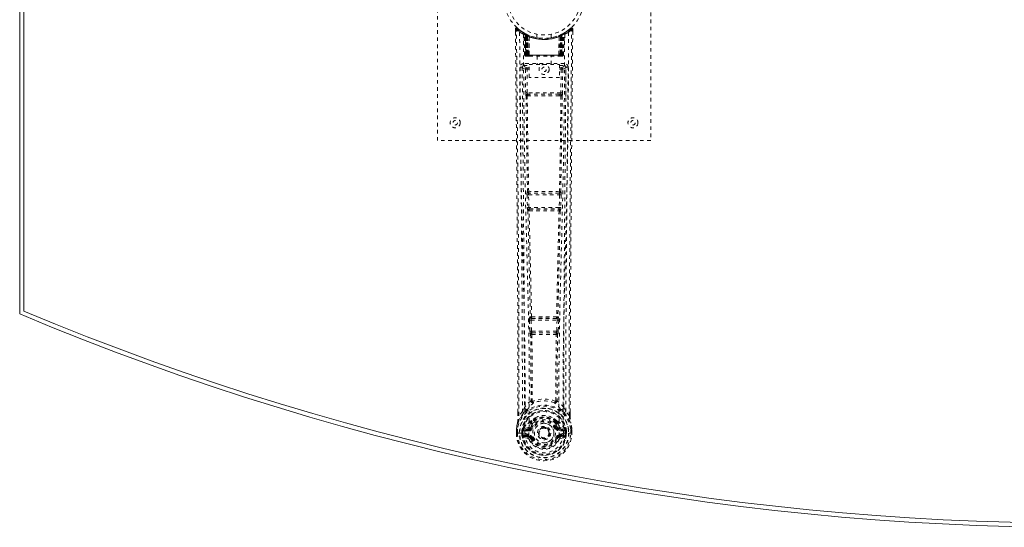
# Model space of a CAD drawing. Header units: inches. Extents: x 3.1 to 62.6, y 16 to 45.7.
# Tile 1 of 4: x 3.1 to 30.8, y 16 to 30.2. Entities that reach past the tile are written whole.
import ezdxf

# ---------------------------------------------------------------- set-up
doc = ezdxf.new("R2010")
doc.units = ezdxf.units.IN
doc.header["$MEASUREMENT"] = 0
doc.linetypes.add('SLD-Dashed', pattern=[0.075, 0.05, -0.025])
doc.linetypes.add('SLD-Solid', pattern=[0])

msp = doc.modelspace()

# ---------------------------------------------------------------- linework, layer by layer
at = {"color": 7, "linetype": 'SLD-Solid', "lineweight": 15}
for p, q in [((3.092, 21.971), (3.092, 39.721)), ((3.21, 22.05), (3.21, 39.643)), ((3.21, 39.643), (3.21, 22.05))]:
    msp.add_line(p, q, dxfattribs=at)
at = {"color": 7, "linetype": 'SLD-Dashed', "lineweight": 0}
for p, q in [((14.842, 26.846), (14.842, 34.846)), ((20.842, 34.846), (20.842, 26.846)), ((17.035, 29.988), (17.036, 29.904)), ((18.488, 29.922), (18.427, 29.885)), ((18.598, 30.01), (18.497, 29.929)), ((18.648, 29.988), (18.618, 29.988)), ((18.648, 29.903), (18.648, 29.988)), ((17.273, 29.873), (17.26, 29.881)), ((17.288, 29.848), (17.274, 29.856)), ((17.295, 29.25), (17.274, 29.856)), ((17.309, 29.25), (17.288, 29.848)), ((17.358, 29.828), (17.291, 29.862)), ((17.307, 29.84), (17.329, 29.247)), ((17.375, 29.802), (17.307, 29.837)), ((17.327, 29.25), (17.307, 29.837)), ((17.334, 29.807), (17.347, 29.833)), ((17.334, 29.807), (17.334, 29.25)), ((17.339, 29.805), (17.334, 29.807)), ((17.339, 29.805), (17.352, 29.831)), ((17.339, 29.25), (17.339, 29.805)), ((17.347, 29.833), (17.352, 29.831)), ((17.347, 29.801), (17.36, 29.827)), ((17.348, 29.25), (17.347, 29.801)), ((17.352, 29.799), (17.364, 29.825)), ((17.352, 29.799), (17.352, 29.25)), ((17.359, 29.827), (17.358, 29.828)), ((17.364, 29.825), (17.36, 29.827)), ((17.366, 29.792), (17.378, 29.819)), ((17.366, 29.792), (17.366, 29.25)), ((17.37, 29.791), (17.381, 29.817)), ((17.37, 29.25), (17.37, 29.791)), ((17.375, 29.802), (17.376, 29.801)), ((17.394, 29.25), (17.375, 29.802)), ((17.376, 29.801), (17.395, 29.25)), ((17.378, 29.819), (17.381, 29.817)), ((17.421, 29.772), (17.419, 29.773)), ((17.424, 29.249), (17.419, 29.773)), ((17.421, 29.772), (17.425, 29.25)), ((17.425, 29.799), (17.422, 29.8)), ((17.642, 29.835), (17.642, 29.739)), ((18.042, 29.739), (18.042, 29.835)), ((18.258, 29.25), (18.262, 29.772)), ((18.262, 29.8), (18.259, 29.799)), ((18.264, 29.773), (18.26, 29.249)), ((18.264, 29.773), (18.262, 29.772)), ((18.288, 29.25), (18.307, 29.801)), ((18.309, 29.802), (18.29, 29.25)), ((18.302, 29.817), (18.314, 29.791)), ((18.305, 29.819), (18.332, 29.831)), ((18.305, 29.819), (18.317, 29.792)), ((18.307, 29.801), (18.309, 29.802)), ((18.377, 29.837), (18.309, 29.802)), ((18.314, 29.791), (18.314, 29.25)), ((18.317, 29.25), (18.317, 29.792)), ((18.324, 29.827), (18.319, 29.825)), ((18.319, 29.825), (18.332, 29.799)), ((18.326, 29.828), (18.324, 29.827)), ((18.324, 29.827), (18.336, 29.801)), ((18.392, 29.862), (18.326, 29.828)), ((18.332, 29.831), (18.337, 29.833)), ((18.332, 29.831), (18.344, 29.805)), ((18.332, 29.25), (18.332, 29.799)), ((18.336, 29.801), (18.336, 29.25)), ((18.337, 29.833), (18.345, 29.838)), ((18.337, 29.833), (18.349, 29.807)), ((18.349, 29.807), (18.344, 29.805)), ((18.344, 29.805), (18.344, 29.25)), ((18.349, 29.25), (18.349, 29.807)), ((18.354, 29.247), (18.376, 29.84)), ((18.356, 29.25), (18.377, 29.837)), ((18.369, 29.831), (18.364, 29.832)), ((18.375, 29.25), (18.395, 29.848)), ((18.388, 29.25), (18.409, 29.856)), ((18.409, 29.856), (18.395, 29.848)), ((18.424, 29.881), (18.41, 29.873)), ((17.295, 29.25), (17.309, 29.25)), ((17.322, 29.222), (17.326, 29.221)), ((17.327, 29.25), (17.394, 29.25)), ((17.335, 29.221), (17.34, 29.221)), ((18.344, 29.25), (17.339, 29.25)), ((17.339, 29.221), (17.348, 29.221)), ((17.348, 29.221), (17.352, 29.221)), ((17.352, 29.25), (18.332, 29.25)), ((17.357, 29.221), (17.423, 29.221)), ((17.366, 29.25), (17.37, 29.25)), ((18.314, 29.25), (17.37, 29.25)), ((17.395, 29.25), (17.394, 29.25)), ((17.424, 29.249), (17.425, 29.25)), ((17.425, 29.25), (18.258, 29.25)), ((17.426, 29.221), (18.258, 29.221)), ((17.647, 29.221), (17.647, 28.989)), ((18.037, 28.989), (18.037, 29.221)), ((18.258, 29.25), (18.26, 29.249)), ((18.26, 29.221), (18.326, 29.221)), ((18.29, 29.25), (18.288, 29.25)), ((18.29, 29.25), (18.356, 29.25)), ((18.314, 29.25), (18.317, 29.25)), ((18.331, 29.221), (18.335, 29.221)), ((18.335, 29.221), (18.345, 29.221)), ((18.344, 29.221), (18.349, 29.221)), ((18.349, 29.221), (18.349, 29.223)), ((18.356, 29.221), (18.356, 29.221)), ((18.357, 29.221), (18.361, 29.222)), ((18.375, 29.25), (18.388, 29.25)), ((17.228, 28.924), (17.225, 28.907)), ((17.226, 28.914), (17.225, 28.904)), ((17.225, 28.904), (17.225, 28.903)), ((17.225, 28.903), (17.233, 28.089)), ((17.27, 29.012), (17.27, 28.952)), ((18.413, 29.012), (17.27, 29.012)), ((17.27, 28.952), (17.418, 28.952)), ((17.317, 28.849), (17.362, 28.85)), ((17.317, 28.849), (17.324, 28.189)), ((17.362, 28.895), (17.362, 28.85)), ((17.418, 28.895), (17.362, 28.895)), ((17.418, 28.85), (17.362, 28.85)), ((17.369, 28.19), (17.362, 28.85)), ((17.418, 28.623), (17.418, 28.989)), ((17.418, 28.989), (18.279, 28.989)), ((18.279, 28.989), (18.279, 28.623)), ((18.279, 28.952), (18.413, 28.952)), ((18.279, 28.895), (18.321, 28.895)), ((18.279, 28.85), (18.321, 28.85)), ((18.321, 28.85), (18.314, 28.19)), ((18.321, 28.895), (18.321, 28.85)), ((18.366, 28.849), (18.359, 28.189)), ((18.413, 28.952), (18.413, 29.012)), ((18.451, 28.089), (18.458, 28.903)), ((18.458, 28.907), (18.455, 28.924)), ((18.458, 28.904), (18.458, 28.914)), ((18.458, 28.903), (18.458, 28.904)), ((18.279, 28.623), (17.418, 28.623)), ((17.367, 28.1), (17.416, 28.099)), ((18.314, 28.19), (17.369, 28.19)), ((17.426, 28.146), (17.378, 28.146)), ((18.258, 28.146), (17.426, 28.146)), ((18.305, 28.146), (18.258, 28.146)), ((18.268, 28.099), (18.316, 28.1)), ((20.842, 26.846), (14.842, 26.846)), ((17.362, 25.318), (17.372, 24.966)), ((17.375, 25.411), (17.369, 25.408)), ((17.406, 25.32), (18.277, 25.32)), ((17.417, 24.967), (17.406, 25.32)), ((17.414, 25.365), (17.419, 25.367)), ((18.27, 25.365), (17.414, 25.365)), ((18.264, 25.367), (18.27, 25.365)), ((18.277, 25.32), (18.266, 24.967)), ((18.314, 25.408), (18.309, 25.411)), ((18.322, 25.318), (18.311, 24.966)), ((18.266, 24.967), (17.417, 24.967)), ((17.386, 24.876), (17.386, 24.875)), ((17.431, 24.922), (17.43, 24.922)), ((17.43, 24.922), (18.253, 24.922)), ((18.253, 24.922), (18.252, 24.922)), ((18.297, 24.875), (18.297, 24.876)), ((17.454, 21.89), (17.441, 21.886)), ((18.229, 21.89), (18.242, 21.886)), ((17.431, 21.796), (17.443, 21.487)), ((17.475, 21.798), (18.208, 21.798)), ((17.488, 21.489), (17.475, 21.798)), ((17.486, 21.843), (17.498, 21.847)), ((18.198, 21.843), (17.486, 21.843)), ((18.185, 21.847), (18.198, 21.843)), ((18.208, 21.798), (18.196, 21.489)), ((18.252, 21.796), (18.24, 21.487)), ((17.443, 21.487), (17.446, 21.454)), ((17.462, 21.397), (17.463, 21.397)), ((18.196, 21.489), (17.488, 21.489)), ((17.507, 21.444), (17.506, 21.444)), ((17.506, 21.444), (18.177, 21.444)), ((18.177, 21.444), (18.176, 21.444)), ((18.221, 21.397), (18.222, 21.397)), ((18.24, 21.487), (18.238, 21.454)), ((17.105, 19.115), (17.105, 19.203)), ((17.106, 19.204), (17.106, 19.115)), ((17.231, 19.231), (17.135, 19.116)), ((17.231, 19.231), (17.29, 19.343)), ((18.393, 19.343), (18.452, 19.231)), ((18.549, 19.116), (18.452, 19.231)), ((18.577, 19.115), (18.577, 19.217)), ((18.578, 19.115), (18.578, 19.216)), ((17.47, 18.928), (17.47, 18.906)), ((17.477, 18.956), (17.489, 18.973)), ((17.494, 18.923), (17.493, 18.901)), ((18.19, 18.901), (18.19, 18.923)), ((18.194, 18.973), (18.206, 18.956)), ((18.213, 18.928), (18.213, 18.906)), ((17.063, 18.736), (17.062, 18.732)), ((17.062, 18.615), (17.062, 18.732)), ((17.062, 18.615), (17.066, 18.615)), ((17.064, 18.732), (17.063, 18.614)), ((17.066, 18.615), (17.119, 18.615)), ((17.092, 18.732), (17.092, 18.616)), ((17.119, 18.615), (17.142, 18.616)), ((17.142, 18.616), (17.148, 18.616)), ((17.148, 18.616), (17.298, 18.616)), ((17.243, 18.687), (17.213, 18.689)), ((17.213, 18.689), (17.213, 18.689)), ((17.213, 18.616), (17.213, 18.689)), ((17.213, 18.616), (17.213, 18.616)), ((17.243, 18.688), (17.249, 18.707)), ((17.243, 18.687), (17.243, 18.617)), ((17.248, 18.617), (17.243, 18.617)), ((17.249, 18.707), (17.248, 18.694)), ((17.248, 18.694), (17.248, 18.617)), ((17.258, 18.735), (17.255, 18.732)), ((17.258, 18.736), (17.268, 18.746)), ((17.384, 18.767), (17.268, 18.746)), ((17.268, 18.746), (17.268, 18.746)), ((17.268, 18.746), (17.268, 18.746)), ((17.283, 18.713), (17.413, 18.738)), ((17.283, 18.713), (17.283, 18.683)), ((17.413, 18.713), (17.283, 18.713)), ((17.413, 18.683), (17.283, 18.683)), ((17.296, 18.561), (17.296, 18.531)), ((17.296, 18.561), (17.413, 18.561)), ((17.298, 18.616), (17.298, 18.616)), ((17.413, 18.738), (17.413, 18.713)), ((17.413, 18.683), (17.413, 18.713)), ((17.413, 18.561), (17.413, 18.531)), ((17.461, 18.768), (17.468, 18.779)), ((17.468, 18.779), (17.495, 18.768)), ((17.685, 18.622), (17.686, 18.638)), ((17.685, 18.614), (17.685, 18.622)), ((18.188, 18.768), (18.215, 18.779)), ((18.215, 18.779), (18.222, 18.768)), ((18.27, 18.738), (18.4, 18.713)), ((18.27, 18.738), (18.27, 18.713)), ((18.4, 18.713), (18.27, 18.713)), ((18.27, 18.683), (18.27, 18.713)), ((18.4, 18.683), (18.27, 18.683)), ((18.27, 18.561), (18.27, 18.531)), ((18.27, 18.561), (18.387, 18.561)), ((18.415, 18.746), (18.3, 18.767)), ((18.385, 18.616), (18.535, 18.616)), ((18.387, 18.531), (18.387, 18.561)), ((18.4, 18.683), (18.4, 18.713)), ((18.415, 18.746), (18.425, 18.736)), ((18.428, 18.732), (18.425, 18.736)), ((18.435, 18.707), (18.435, 18.694)), ((18.44, 18.688), (18.435, 18.707)), ((18.435, 18.694), (18.435, 18.617)), ((18.435, 18.617), (18.441, 18.617)), ((18.47, 18.689), (18.44, 18.687)), ((18.441, 18.617), (18.44, 18.687)), ((18.47, 18.689), (18.47, 18.617)), ((18.47, 18.689), (18.47, 18.689)), ((18.535, 18.616), (18.541, 18.616)), ((18.541, 18.616), (18.564, 18.615)), ((18.564, 18.615), (18.617, 18.615)), ((18.592, 18.616), (18.591, 18.732)), ((18.617, 18.615), (18.621, 18.615)), ((18.62, 18.614), (18.62, 18.732)), ((18.621, 18.732), (18.621, 18.736)), ((18.621, 18.615), (18.621, 18.732)), ((17.266, 18.495), (17.385, 18.472)), ((17.413, 18.511), (17.296, 18.531)), ((17.296, 18.531), (17.413, 18.531)), ((17.413, 18.511), (17.413, 18.531)), ((17.473, 18.467), (17.469, 18.476)), ((17.495, 18.477), (17.473, 18.467)), ((18.211, 18.467), (18.188, 18.477)), ((18.215, 18.476), (18.211, 18.467)), ((18.265, 18.444), (18.211, 18.467)), ((18.387, 18.531), (18.27, 18.511)), ((18.27, 18.511), (18.27, 18.531)), ((18.27, 18.531), (18.387, 18.531)), ((18.298, 18.472), (18.417, 18.495))]:
    msp.add_line(p, q, dxfattribs=at)
at = {"color": 7, "linetype": 'SLD-Dashed', "lineweight": 0, "flags": 128}
for points in [[(17.083, 30.008), (17.076, 30.012), (17.068, 30.014), (17.06, 30.015), (17.052, 30.013), (17.045, 30.01), (17.04, 30.005), (17.036, 29.998), (17.035, 29.99)], [(17.105, 19.203), (17.102, 21.832), (17.085, 24.55), (17.061, 27.269), (17.035, 29.988)], [(17.035, 29.988), (17.035, 29.987), (17.037, 29.988), (17.044, 29.988), (17.053, 29.988), (17.059, 29.988), (17.065, 29.988)], [(17.065, 29.988), (17.073, 29.997), (17.079, 30.004), (17.083, 30.009), (17.085, 30.01)], [(17.135, 19.116), (17.136, 19.854), (17.135, 20.635), (17.133, 21.457), (17.13, 22.323), (17.125, 23.12), (17.12, 23.949), (17.118, 24.14), (17.117, 24.332), (17.115, 24.526), (17.114, 24.66), (17.113, 24.789), (17.112, 24.925), (17.111, 25.066), (17.107, 25.52), (17.102, 26.024), (17.097, 26.58), (17.094, 26.931), (17.09, 27.303), (17.086, 27.706), (17.083, 28.082), (17.078, 28.572), (17.074, 29.008), (17.07, 29.389), (17.067, 29.716), (17.065, 29.988)], [(18.549, 19.116), (18.547, 19.93), (18.548, 20.778), (18.55, 21.662), (18.554, 22.465), (18.557, 22.982), (18.561, 23.524), (18.565, 24.091), (18.569, 24.654), (18.573, 25.142), (18.579, 25.789), (18.585, 26.477), (18.592, 27.206), (18.599, 27.883), (18.618, 29.988)], [(18.578, 19.216), (18.581, 21.833), (18.598, 24.549), (18.623, 27.27), (18.648, 29.988)], [(18.645, 29.988), (18.644, 29.995), (18.64, 30.003), (18.635, 30.01), (18.629, 30.014), (18.622, 30.017), (18.614, 30.018), (18.607, 30.016), (18.6, 30.012)], [(17.154, 29.894), (17.159, 28.304), (17.178, 26.714), (17.208, 25.128), (17.246, 23.545), (17.276, 22.305), (17.299, 21.07), (17.309, 19.839), (17.298, 18.616)], [(17.263, 29.839), (17.269, 28.252), (17.289, 26.668), (17.322, 25.085), (17.363, 23.506), (17.394, 22.269), (17.419, 21.036), (17.428, 19.808), (17.416, 18.586)], [(17.268, 29.873), (17.274, 29.862), (17.279, 29.849)], [(17.275, 29.862), (17.275, 29.856), (17.275, 29.855)], [(17.305, 29.845), (17.306, 29.839), (17.306, 29.837)], [(17.308, 29.853), (17.314, 29.85), (17.347, 29.833)], [(18.421, 29.839), (18.414, 28.252), (18.394, 26.668), (18.361, 25.085), (18.32, 23.506), (18.289, 22.269), (18.265, 21.036), (18.255, 19.808), (18.267, 18.586)], [(18.53, 29.894), (18.524, 28.304), (18.506, 26.714), (18.475, 25.128), (18.437, 23.545), (18.408, 22.305), (18.384, 21.07), (18.374, 19.839), (18.385, 18.616)], [(17.334, 29.25), (17.319, 29.25), (17.306, 29.25), (17.298, 29.25), (17.295, 29.25)], [(17.309, 29.25), (17.312, 29.25), (17.321, 29.25), (17.333, 29.25), (17.348, 29.25)], [(17.327, 29.251), (17.328, 29.243), (17.329, 29.242)], [(17.366, 29.25), (17.358, 29.25), (17.351, 29.25), (17.344, 29.25), (17.337, 29.25), (17.333, 29.25), (17.329, 29.25), (17.327, 29.25), (17.327, 29.25)], [(17.327, 29.221), (17.327, 29.221), (17.328, 29.222), (17.331, 29.222), (17.335, 29.223)], [(17.341, 29.221), (17.341, 29.221), (17.342, 29.222), (17.344, 29.222), (17.348, 29.223)], [(17.356, 29.222), (17.357, 29.221), (17.358, 29.221)], [(17.395, 29.25), (17.398, 29.24), (17.405, 29.231)], [(17.424, 29.249), (17.409, 29.235), (17.405, 29.231)], [(18.26, 29.249), (18.274, 29.235), (18.278, 29.231)], [(18.278, 29.231), (18.285, 29.24), (18.288, 29.25)], [(18.356, 29.25), (18.356, 29.25), (18.354, 29.25), (18.351, 29.25), (18.346, 29.25), (18.34, 29.25), (18.333, 29.25), (18.325, 29.25), (18.317, 29.25)], [(18.335, 29.223), (18.339, 29.222), (18.341, 29.222), (18.343, 29.221), (18.343, 29.221)], [(18.336, 29.25), (18.35, 29.25), (18.363, 29.25), (18.371, 29.25), (18.375, 29.25)], [(18.388, 29.25), (18.385, 29.25), (18.377, 29.25), (18.364, 29.25), (18.349, 29.25)], [(17.165, 28.906), (17.169, 28.53), (17.173, 28.101), (17.177, 27.632), (17.181, 27.207), (17.183, 26.984), (17.186, 26.762), (17.188, 26.539), (17.19, 26.286), (17.193, 26.031), (17.195, 25.784), (17.2, 25.281), (17.204, 24.813), (17.208, 24.381), (17.211, 23.958), (17.215, 23.468), (17.221, 22.627), (17.226, 21.779), (17.229, 20.902), (17.231, 20.048), (17.231, 19.231)], [(17.225, 28.907), (17.248, 28.878), (17.317, 28.849)], [(17.225, 28.907), (17.256, 25.718), (17.281, 22.53), (17.29, 19.343)], [(17.362, 28.895), (17.293, 28.923), (17.27, 28.952)], [(18.413, 28.952), (18.39, 28.923), (18.321, 28.895)], [(18.366, 28.849), (18.361, 28.849), (18.351, 28.85), (18.337, 28.85), (18.321, 28.85)], [(18.366, 28.849), (18.435, 28.878), (18.456, 28.904)], [(18.393, 19.343), (18.402, 22.53), (18.428, 25.718), (18.458, 28.907)], [(18.452, 19.231), (18.452, 19.972), (18.454, 20.743), (18.456, 21.547), (18.46, 22.312), (18.465, 23.088), (18.471, 23.864), (18.478, 24.62), (18.484, 25.345), (18.491, 26.021), (18.498, 26.777), (18.505, 27.487), (18.511, 28.184), (18.518, 28.906)], [(17.369, 28.19), (17.354, 28.19), (17.339, 28.189), (17.329, 28.189), (17.324, 28.189)], [(17.334, 28.101), (17.35, 26.755), (17.375, 25.411)], [(17.409, 25.408), (17.384, 26.753), (17.367, 28.1)], [(18.268, 28.099), (18.056, 28.099), (17.842, 28.099), (17.627, 28.099), (17.416, 28.099)], [(18.258, 28.146), (18.053, 28.146), (17.847, 28.146), (17.636, 28.146), (17.426, 28.146)], [(18.316, 28.1), (18.3, 26.753), (18.275, 25.408)], [(18.305, 28.146), (18.322, 28.142), (18.333, 28.134)], [(18.349, 28.101), (18.333, 26.755), (18.309, 25.411)], [(18.359, 28.189), (18.354, 28.189), (18.344, 28.189), (18.33, 28.19), (18.314, 28.19)], [(17.406, 25.32), (17.398, 25.319), (17.39, 25.319), (17.383, 25.319), (17.376, 25.319), (17.371, 25.319), (17.366, 25.318), (17.363, 25.318), (17.362, 25.318)], [(18.322, 25.318), (18.32, 25.318), (18.317, 25.318), (18.312, 25.319), (18.307, 25.319), (18.3, 25.319), (18.293, 25.319), (18.285, 25.319), (18.277, 25.32)], [(17.417, 24.967), (17.409, 24.967), (17.401, 24.966), (17.394, 24.966), (17.387, 24.966), (17.382, 24.966), (17.377, 24.966), (17.374, 24.966), (17.372, 24.966)], [(17.372, 24.966), (17.374, 24.932), (17.375, 24.93)], [(18.311, 24.966), (18.309, 24.966), (18.306, 24.966), (18.302, 24.966), (18.296, 24.966), (18.289, 24.966), (18.282, 24.966), (18.274, 24.967), (18.266, 24.967)], [(18.311, 24.966), (18.309, 24.932), (18.309, 24.93)], [(17.386, 24.875), (17.421, 23.38), (17.454, 21.89)], [(17.49, 21.885), (17.456, 23.377), (17.421, 24.873)], [(18.263, 24.873), (18.227, 23.377), (18.194, 21.885)], [(18.297, 24.875), (18.262, 23.38), (18.229, 21.89)], [(18.292, 24.895), (18.294, 24.893), (18.297, 24.875)], [(17.475, 21.798), (17.468, 21.797), (17.46, 21.797), (17.453, 21.797), (17.446, 21.797), (17.441, 21.796), (17.436, 21.796), (17.433, 21.796), (17.431, 21.796)], [(17.475, 21.798), (17.475, 21.806), (17.475, 21.814), (17.477, 21.829), (17.481, 21.839), (17.486, 21.843)], [(18.198, 21.843), (18.203, 21.839), (18.206, 21.829), (18.208, 21.814), (18.208, 21.806), (18.208, 21.798)], [(18.252, 21.796), (18.25, 21.796), (18.247, 21.796), (18.243, 21.796), (18.237, 21.797), (18.231, 21.797), (18.223, 21.797), (18.216, 21.797), (18.208, 21.798)], [(17.488, 21.489), (17.48, 21.489), (17.472, 21.488), (17.465, 21.488), (17.458, 21.488), (17.453, 21.488), (17.448, 21.487), (17.445, 21.487), (17.443, 21.487)], [(17.463, 21.397), (17.473, 20.465), (17.474, 19.536)], [(17.498, 21.392), (17.509, 20.459), (17.51, 19.53)], [(18.174, 19.53), (18.174, 20.459), (18.185, 21.392)], [(18.196, 21.489), (18.195, 21.48), (18.193, 21.472), (18.189, 21.457), (18.183, 21.448), (18.18, 21.445), (18.178, 21.444), (18.177, 21.444)], [(18.24, 21.487), (18.235, 21.487), (18.225, 21.488), (18.211, 21.488), (18.196, 21.489)], [(18.221, 21.397), (18.21, 20.465), (18.209, 19.536)], [(17.472, 19.528), (17.374, 19.442), (17.29, 19.343)], [(17.472, 19.528), (17.474, 19.517), (17.478, 19.509), (17.485, 19.502), (17.492, 19.499), (17.5, 19.499), (17.508, 19.503), (17.515, 19.51), (17.52, 19.519)], [(17.51, 19.53), (17.51, 19.528), (17.511, 19.526), (17.513, 19.523), (17.52, 19.519)], [(18.163, 19.519), (18.17, 19.523), (18.173, 19.526), (18.173, 19.528), (18.174, 19.53)], [(18.163, 19.519), (18.168, 19.51), (18.175, 19.503), (18.183, 19.499), (18.191, 19.499), (18.199, 19.502), (18.205, 19.509), (18.209, 19.517), (18.211, 19.528)], [(18.393, 19.343), (18.309, 19.442), (18.211, 19.528)], [(17.273, 19.191), (17.172, 19.068), (17.093, 18.913)], [(17.135, 19.116), (17.129, 19.116), (17.123, 19.116), (17.117, 19.116), (17.112, 19.115), (17.108, 19.115), (17.106, 19.115), (17.105, 19.115), (17.105, 19.115)], [(17.383, 19.294), (17.378, 19.288), (17.368, 19.279)], [(18.315, 19.279), (18.306, 19.288), (18.3, 19.294)], [(18.41, 19.191), (18.511, 19.068), (18.59, 18.913)], [(18.578, 19.115), (18.579, 19.115), (18.578, 19.115), (18.575, 19.115), (18.572, 19.115), (18.566, 19.116), (18.561, 19.116), (18.555, 19.116), (18.549, 19.116)], [(17.062, 18.732), (17.075, 18.827), (17.091, 18.902)], [(17.093, 18.913), (17.076, 18.835), (17.063, 18.736)], [(17.093, 18.913), (17.091, 18.908), (17.091, 18.902)], [(17.47, 18.906), (17.439, 18.855), (17.411, 18.79)], [(17.614, 19.059), (17.564, 19.033), (17.489, 18.973)], [(18.194, 18.973), (18.119, 19.033), (18.069, 19.059)], [(18.215, 18.779), (18.189, 18.84), (18.161, 18.887)], [(18.213, 18.906), (18.244, 18.855), (18.272, 18.79)], [(18.592, 18.902), (18.592, 18.908), (18.59, 18.913)], [(18.621, 18.736), (18.609, 18.824), (18.59, 18.913)], [(18.621, 18.732), (18.608, 18.827), (18.592, 18.902)], [(17.062, 18.732), (17.062, 18.732), (17.063, 18.732), (17.066, 18.732), (17.069, 18.732), (17.074, 18.732), (17.08, 18.732), (17.086, 18.732), (17.092, 18.732)], [(17.092, 18.616), (17.085, 18.616), (17.079, 18.616), (17.074, 18.616), (17.069, 18.616), (17.065, 18.616), (17.063, 18.615), (17.062, 18.615), (17.062, 18.615)], [(17.063, 18.736), (17.064, 18.736), (17.065, 18.736), (17.068, 18.735), (17.072, 18.735), (17.076, 18.734), (17.081, 18.734), (17.087, 18.733), (17.092, 18.732)], [(17.243, 18.617), (17.239, 18.617), (17.233, 18.617), (17.224, 18.616), (17.213, 18.616)], [(17.243, 18.687), (17.243, 18.688), (17.243, 18.688)], [(17.283, 18.683), (17.265, 18.686), (17.248, 18.694)], [(17.253, 18.544), (17.273, 18.557), (17.296, 18.561)], [(17.411, 18.79), (17.397, 18.773), (17.384, 18.767)], [(18.267, 18.586), (18.262, 18.508), (18.239, 18.432), (18.2, 18.362), (18.146, 18.302), (18.081, 18.252), (18.006, 18.215), (17.925, 18.193), (17.842, 18.186), (17.758, 18.193), (17.677, 18.215), (17.603, 18.252), (17.537, 18.302), (17.483, 18.362), (17.444, 18.432), (17.421, 18.508), (17.416, 18.586)], [(17.523, 18.756), (17.517, 18.758), (17.512, 18.761), (17.508, 18.763), (17.503, 18.764), (17.5, 18.766), (17.497, 18.767), (17.496, 18.768), (17.495, 18.768)], [(18.161, 18.756), (18.166, 18.758), (18.171, 18.761), (18.176, 18.763), (18.18, 18.764), (18.183, 18.766), (18.186, 18.767), (18.188, 18.768), (18.188, 18.768)], [(18.272, 18.79), (18.286, 18.773), (18.3, 18.767)], [(18.387, 18.561), (18.41, 18.557), (18.43, 18.544)], [(18.435, 18.694), (18.418, 18.686), (18.4, 18.683)], [(18.44, 18.688), (18.44, 18.688), (18.44, 18.687)], [(18.621, 18.736), (18.62, 18.736), (18.618, 18.736), (18.615, 18.735), (18.611, 18.735), (18.607, 18.734), (18.602, 18.734), (18.597, 18.733), (18.591, 18.732)], [(18.591, 18.732), (18.598, 18.732), (18.604, 18.732), (18.609, 18.732), (18.614, 18.732), (18.618, 18.732), (18.62, 18.732), (18.621, 18.732), (18.621, 18.732)], [(18.621, 18.615), (18.622, 18.615), (18.62, 18.615), (18.618, 18.615), (18.614, 18.616), (18.61, 18.616), (18.604, 18.616), (18.598, 18.616), (18.592, 18.616)], [(17.523, 18.488), (17.517, 18.486), (17.512, 18.484), (17.508, 18.482), (17.503, 18.48), (17.5, 18.479), (17.497, 18.478), (17.496, 18.477), (17.495, 18.477)], [(18.161, 18.488), (18.166, 18.486), (18.171, 18.484), (18.176, 18.482), (18.18, 18.48), (18.183, 18.479), (18.186, 18.478), (18.188, 18.477), (18.188, 18.477)]]:
    msp.add_lwpolyline(points, dxfattribs=at)
at = {"color": 7, "linetype": 'SLD-Dashed', "lineweight": 0}
for centre, radius in [((17.842, 30.846), 1.125), ((17.842, 30.846), 1.03), ((17.842, 28.846), 0.141), ((17.842, 28.846), 0.0625), ((15.342, 27.346), 0.141), ((20.342, 27.346), 0.141), ((15.342, 27.346), 0.0625), ((20.342, 27.346), 0.0625), ((17.842, 18.622), 0.7), ((17.842, 18.622), 0.69), ((17.842, 18.622), 0.623), ((17.842, 18.622), 0.32), ((17.842, 18.622), 0.275), ((17.842, 18.622), 0.188), ((17.842, 18.622), 0.157), ((17.842, 18.622), 0.142), ((17.842, 18.622), 0.14), ((17.842, 18.622), 0.138)]:
    msp.add_circle(centre, radius, dxfattribs=at)
for centre, radius, start, end in [((17.065, 29.988), 0.03, 47.8473, 180.5316), ((17.836, 30.881), 1.2, 228.1035, 235.3374), ((17.842, 30.847), 1.158, 227.8714, 312.1369), ((17.837, 30.84), 1.12, 227.8958, 235.3629), ((17.184, 29.894), 0.03, 55.9274, 179.7367), ((17.842, 30.846), 1.127, 235.3421, 240.4734), ((17.842, 30.846), 1.128, 299.5267, 304.6571), ((17.846, 30.841), 1.12, 304.6382, 312.1016), ((18.5, 29.894), 0.03, 0.2586, 124.0785), ((17.844, 30.886), 1.206, 304.6784, 311.8738), ((18.618, 29.988), 0.03, 359.4697, 132.1525), ((18.563, 29.958), 0.0634, 28.5237, 55.881), ((17.828, 31.081), 1.365, 240.4175, 245.5478), ((17.244, 29.855), 0.03, 1.9841, 58.9191), ((17.829, 30.826), 1.103, 238.9158, 239.8146), ((17.225, 29.819), 0.0707, 31.4551, 58.8967), ((17.304, 29.826), 0.0429, 114.1685, 162.992), ((17.842, 30.878), 1.19, 240.88, 299.12), ((17.258, 29.847), 0.0299, 1.9039, 59.702), ((17.76, 30.704), 0.964, 239.6276, 242.5164), ((17.852, 30.868), 1.154, 239.9246, 243.9569), ((17.833, 30.482), 0.839, 228.2652, 233.5201), ((17.842, 30.846), 1.127, 240.4733, 299.5267), ((17.817, 30.459), 0.808, 229.0835, 234.4617), ((17.277, 29.836), 0.0299, 1.8012, 60.7507), ((17.844, 30.85), 1.132, 240.7904, 245.6998), ((17.276, 29.836), 0.03, 16.8719, 61.2412), ((17.829, 30.468), 0.819, 230.3882, 235.5954), ((17.842, 30.845), 1.155, 244.2141, 295.7859), ((17.842, 30.845), 1.155, 244.9105, 295.0895), ((17.345, 29.801), 0.0297, 1.479, 64.473), ((17.346, 29.8), 0.0297, 1.4802, 64.5491), ((17.842, 30.845), 1.155, 245.8865, 294.1135), ((17.798, 30.399), 0.732, 234.7541, 238.7678), ((17.392, 29.789), 0.0311, 328.3252, 19.641), ((17.391, 29.79), 0.0345, 328.959, 15.1647), ((17.842, 30.81), 1.12, 247.9257, 292.0743), ((18.292, 29.79), 0.0345, 164.8348, 211.0465), ((18.291, 29.789), 0.031, 160.2216, 211.6885), ((17.884, 30.4), 0.733, 301.2391, 305.243), ((17.951, 30.61), 0.867, 293.5568, 295.4846), ((18.361, 29.725), 0.109, 91.2465, 120.4818), ((18.337, 29.8), 0.0297, 115.4502, 178.5241), ((18.338, 29.801), 0.0297, 115.532, 178.5195), ((17.858, 30.463), 0.813, 304.386, 309.6315), ((17.867, 30.457), 0.806, 305.532, 310.9228), ((18.392, 29.706), 0.137, 89.4087, 113.5136), ((17.85, 30.483), 0.84, 306.4826, 311.7321), ((18.407, 29.836), 0.0299, 119.2517, 178.1964), ((17.986, 30.597), 0.84, 298.7962, 300.3468), ((18.425, 29.847), 0.0299, 120.3012, 178.0969), ((18.38, 29.826), 0.0429, 17.012, 65.8247), ((18.439, 29.855), 0.03, 121.0751, 178.0177), ((17.856, 31.08), 1.364, 294.4491, 299.585), ((17.325, 29.251), 0.03, 181.9934, 269.9957), ((17.326, 29.252), 0.0305, 182.3657, 249.368), ((17.339, 29.251), 0.03, 181.9831, 246.5627), ((17.339, 29.253), 0.0315, 237.9473, 270.6842), ((17.357, 29.251), 0.03, 181.9319, 269.936), ((18.158, 29.247), 0.824, 179.77, 181.6313), ((17.75, 29.243), 0.411, 179.0126, 183.049), ((17.77, 29.243), 0.422, 179.0399, 182.9707), ((17.774, 29.243), 0.422, 179.0399, 182.9707), ((17.808, 29.243), 0.442, 179.0811, 182.8366), ((17.811, 29.243), 0.442, 179.0811, 182.8366), ((17.424, 29.251), 0.0299, 181.8, 269.8113), ((17.426, 29.248), 0.0265, 218.3651, 269.3855), ((18.257, 29.248), 0.0266, 270.7935, 321.4549), ((18.26, 29.251), 0.0299, 270.1865, 358.2045), ((17.87, 29.243), 0.444, 357.1752, 0.9163), ((18.322, 29.256), 0.0353, 261.8111, 350.6781), ((17.875, 29.243), 0.442, 357.1634, 0.9143), ((18.326, 29.251), 0.03, 270.0627, 358.0694), ((17.909, 29.243), 0.422, 357.0374, 0.966), ((17.487, 29.247), 0.849, 358.4156, 0.2233), ((17.936, 29.243), 0.408, 356.9291, 0.9954), ((18.344, 29.253), 0.0315, 269.3084, 302.3691), ((18.327, 29.105), 0.12, 75.9096, 79.5548), ((18.345, 29.251), 0.03, 293.5006, 358.017), ((18.358, 29.251), 0.03, 270.0043, 358.0044), ((18.357, 29.252), 0.0305, 290.7111, 357.6465), ((17.27, 28.907), 0.105, 89.9148, 180.6385), ((17.207, 26.035), 2.872, 89.6425, 90.8396), ((17.27, 28.907), 0.045, 90.0228, 157.988), ((17.362, 28.85), 0.0451, 90.4267, 180.3571), ((18.321, 28.85), 0.0451, 359.6167, 89.5736), ((18.413, 28.907), 0.105, 359.3638, 90.083), ((18.413, 28.907), 0.045, 22.01, 89.9792), ((18.476, 26.041), 2.866, 89.1597, 90.3593), ((17.613, 28.176), 0.289, 177.3518, 195.0232), ((17.38, 28.1), 0.0456, 91.9253, 179.0004), ((17.36, 28.358), 0.258, 264.2226, 271.5569), ((17.442, 28.106), 0.075, 148.0064, 184.8084), ((17.446, 28.183), 0.0773, 174.5361, 208.3835), ((17.48, 28.11), 0.0652, 146.4361, 189.4366), ((18.203, 28.11), 0.0652, 350.5398, 33.5516), ((18.237, 28.183), 0.0773, 331.6254, 5.4598), ((18.241, 28.106), 0.0756, 355.3472, 31.8397), ((18.323, 28.358), 0.258, 268.4483, 275.7721), ((18.311, 28.103), 0.0384, 357.082, 55.3613), ((18.07, 28.176), 0.289, 344.9819, 2.6477), ((17.582, 25.346), 0.222, 163.6406, 187.1192), ((17.414, 25.41), 0.0451, 181.9404, 269.4441), ((17.42, 25.412), 0.0451, 181.9704, 269.4224), ((17.401, 25.544), 0.136, 258.8641, 273.2825), ((17.465, 25.333), 0.0601, 148.5987, 193.0984), ((17.465, 25.401), 0.057, 172.6061, 216.4887), ((17.842, -10.723), 36.134, 89.3135, 90.6865), ((17.842, -7.662), 33.032, 89.2676, 90.7324), ((18.263, 25.412), 0.0451, 270.5769, 358.0303), ((18.218, 25.401), 0.0567, 323.3797, 7.5224), ((18.269, 25.41), 0.0451, 270.555, 358.0604), ((18.218, 25.333), 0.0601, 346.9001, 31.4029), ((18.282, 25.544), 0.136, 266.738, 281.113), ((18.102, 25.346), 0.221, 352.8778, 16.3624), ((17.492, 24.926), 0.118, 177.9906, 205.3598), ((17.479, 24.961), 0.0626, 174.4821, 218.4546), ((18.204, 24.961), 0.0626, 321.5445, 5.5159), ((18.191, 24.926), 0.118, 334.6424, 2.0182), ((17.431, 24.877), 0.0451, 90.6368, 181.628), ((17.431, 24.877), 0.0451, 90.6332, 181.6258), ((17.413, 24.996), 0.123, 257.6583, 273.6604), ((17.489, 24.884), 0.0697, 146.9336, 189.0878), ((17.842, 58.444), 33.574, 269.2814, 270.7187), ((17.842, 58.27), 33.351, 269.2944, 270.7056), ((18.252, 24.879), 0.0433, 22.7773, 90.2197), ((18.194, 24.884), 0.0697, 350.9168, 33.0645), ((18.252, 24.877), 0.0451, 358.3742, 89.3668), ((18.27, 24.997), 0.125, 266.4437, 282.2376), ((17.594, 21.823), 0.165, 157.63, 189.4097), ((17.486, 21.888), 0.0451, 182.4876, 269.1375), ((17.499, 21.892), 0.0451, 182.602, 269.1046), ((17.483, 21.977), 0.092, 251.4703, 273.9859), ((17.551, 21.879), 0.0612, 173.9366, 211.537), ((17.842, -15.141), 37.028, 89.4553, 90.5445), ((18.184, 21.892), 0.0451, 270.8942, 357.4007), ((18.133, 21.879), 0.0608, 328.3055, 6.2209), ((18.2, 21.977), 0.0919, 266.025, 288.543), ((18.197, 21.888), 0.0451, 270.8647, 357.5102), ((18.089, 21.823), 0.165, 350.5938, 22.3666), ((17.842, -11.033), 32.881, 89.4018, 90.5982), ((17.539, 21.45), 0.0933, 177.5346, 214.1352), ((17.508, 21.399), 0.0451, 91.047, 182.149), ((17.507, 21.399), 0.0451, 91.0406, 182.1438), ((17.492, 21.48), 0.088, 250.2477, 273.9523), ((17.546, 21.487), 0.0588, 177.8424, 226.6296), ((17.585, 21.404), 0.0873, 153.1904, 188.1905), ((17.842, 54.12), 32.73, 269.399, 270.6008), ((17.842, 54.812), 33.37, 269.4251, 270.5749), ((18.176, 21.399), 0.0451, 357.8503, 88.9537), ((18.099, 21.404), 0.0872, 351.8081, 26.8109), ((18.177, 21.399), 0.0451, 357.8584, 88.9572), ((18.191, 21.481), 0.0889, 266.1805, 289.6194), ((18.144, 21.45), 0.0933, 325.8702, 2.4631), ((17.842, 18.622), 0.787, 8.3239, 171.6761), ((18.11, 18.785), 0.888, 129.1314, 144.9705), ((17.46, 19.535), 0.0143, 327.5537, 3.3538), ((17.532, 19.532), 0.0608, 183.6696, 286.5411), ((17.506, 19.609), 0.0795, 246.0602, 272.5041), ((17.842, 18.609), 0.965, 70.5264, 109.4747), ((17.596, 19.537), 0.0786, 193.3278, 233.7365), ((17.842, 18.681), 0.844, 69.773, 110.227), ((18.151, 19.532), 0.0608, 253.4584, 356.3309), ((18.087, 19.537), 0.0786, 306.2593, 346.6765), ((17.573, 18.785), 0.887, 35.0293, 50.8697), ((18.177, 19.609), 0.0794, 267.486, 293.9498), ((18.224, 19.535), 0.0143, 176.6433, 212.4492), ((15.904, 19.086), 1.202, 351.1863, 1.343), ((17.842, 18.622), 0.758, 8.3239, 171.6761), ((13.513, 19.755), 3.678, 346.7627, 349.9883), ((17.842, 18.622), 0.632, 6.0643, 173.9357), ((17.693, 19.678), 0.643, 224.0844, 229.2631), ((17.842, 18.622), 0.602, 6.2697, 173.7303), ((18.817, 17.617), 2.205, 131.0591, 134.4308), ((17.351, 19.346), 0.0608, 182.3814, 301.9716), ((17.842, 18.641), 0.476, 61.4723, 118.5268), ((18.332, 19.346), 0.0608, 238.0302, 357.619), ((16.867, 17.617), 2.204, 45.5689, 48.9419), ((17.99, 19.679), 0.644, 310.7402, 315.9121), ((22.172, 19.755), 3.679, 190.0121, 193.2368), ((19.78, 19.086), 1.202, 178.6565, 188.8143), ((17.705, 18.532), 0.491, 116.1266, 155.5134), ((17.649, 18.526), 0.44, 113.9343, 149.9021), ((17.907, 18.626), 0.465, 145.836, 160.7964), ((17.514, 18.932), 0.0444, 147.3915, 184.9998), ((17.492, 18.973), 0.0506, 244.3174, 271.7498), ((17.5, 18.909), 0.0305, 185.6331, 316.0642), ((17.492, 18.951), 0.0504, 244.2192, 271.7564), ((17.529, 18.978), 0.0404, 187.2999, 232.781), ((17.842, 18.611), 0.453, 39.7483, 140.2509), ((17.522, 18.924), 0.0371, 220.1671, 270.7261), ((17.526, 18.922), 0.0326, 132.1678, 178.3627), ((17.842, 18.622), 0.376, 22.774, 157.226), ((17.842, 18.585), 0.494, 46.9722, 133.0278), ((17.842, 18.629), 0.411, 39.0114, 140.9888), ((17.842, 18.622), 0.346, 22.7741, 157.2259), ((17.842, 18.622), 0.275, 89.9999, 270.0001), ((17.842, 18.622), 0.275, 269.9999, 90.0001), ((18.183, 18.909), 0.0305, 223.9359, 354.3669), ((18.162, 18.924), 0.0371, 269.2786, 319.8302), ((18.154, 18.978), 0.0404, 307.2313, 352.684), ((18.157, 18.922), 0.0326, 1.6502, 47.8241), ((18.191, 18.973), 0.0506, 268.2568, 295.6749), ((18.191, 18.951), 0.0505, 268.274, 295.746), ((17.974, 18.527), 0.497, 24.815, 63.6296), ((18.169, 18.932), 0.0444, 355.0091, 32.6928), ((18.035, 18.526), 0.439, 30.0688, 66.0866), ((17.842, 18.622), 0.78, 180, 359.4852), ((17.842, 18.622), 0.78, 180.5288, 359.4712), ((17.842, 18.622), 0.75, 180.4562, 359.5438), ((17.842, 18.622), 0.629, 180.5443, 359.4557), ((17.842, 18.622), 0.599, 180.5443, 359.4557), ((17.842, 18.622), 0.593, 180.5524, 187.6091), ((17.363, 18.692), 0.115, 159.6891, 172.2901), ((17.283, 18.744), 0.0305, 203.8289, 270.9616), ((17.417, 18.835), 0.249, 241.7046, 269.8623), ((17.842, 18.61), 0.543, 179.366, 0.634), ((17.413, 18.768), 0.0299, 180.9946, 268.9551), ((17.441, 18.796), 0.031, 190.1678, 328.1945), ((17.411, 18.795), 0.0565, 271.9563, 331.5671), ((17.413, 18.802), 0.089, 270, 337.226), ((17.413, 18.802), 0.119, 269.9999, 337.2262), ((17.413, 18.442), 0.119, 22.7738, 90.0001), ((17.842, 18.622), 0.157, 65.1542, 110.0596), ((18.27, 18.802), 0.119, 202.7742, 270.0003), ((18.27, 18.442), 0.119, 89.9997, 157.2258), ((18.27, 18.802), 0.089, 202.774, 270), ((18.242, 18.795), 0.031, 211.5916, 350.0527), ((18.272, 18.795), 0.0567, 208.229, 267.9794), ((18.268, 18.827), 0.242, 269.7373, 298.8236), ((18.27, 18.768), 0.0299, 271.0467, 359.0059), ((18.4, 18.744), 0.0305, 269.0375, 336.172), ((18.351, 18.699), 0.0843, 5.4021, 22.6239), ((17.842, 18.622), 0.593, 352.3909, 359.4476), ((18.447, 17.722), 0.895, 88.5067, 90.4045), ((18.591, 18.732), 0.03, 0.2178, 5.2738), ((17.458, 18.571), 0.206, 187.6617, 201.6546), ((17.295, 18.501), 0.0299, 88.046, 192.1081), ((17.414, 18.481), 0.0301, 91.4538, 197.6199), ((17.376, 18.427), 0.0455, 22.5281, 78.6469), ((17.413, 18.442), 0.089, 22.774, 90), ((17.407, 18.44), 0.0714, 30.3122, 85.2497), ((17.989, 17.16), 1.405, 111.5637, 113.9828), ((17.842, 18.622), 0.459, 202.774, 337.226), ((17.842, 18.622), 0.4, 202.774, 337.226), ((17.842, 18.622), 0.376, 202.774, 337.226), ((17.842, 18.622), 0.346, 202.7741, 337.2259), ((18.27, 18.442), 0.089, 90, 157.226), ((18.276, 18.44), 0.0715, 94.7814, 149.7593), ((18.307, 18.427), 0.0455, 101.3546, 157.4683), ((18.27, 18.481), 0.0301, 342.3485, 88.5777), ((18.388, 18.501), 0.0299, 347.8938, 91.952), ((18.226, 18.571), 0.206, 338.3418, 352.3393)]:
    msp.add_arc(centre, radius, start, end, dxfattribs=at)
at = {"color": 7, "linetype": 'SLD-Solid', "lineweight": 15}
for radius, start, end in [(76.755, 247.19501, 292.80499), (76.637, 247.25366, 292.74634), (76.637, 247.25366, 292.74634)]:
    msp.add_arc((32.842, 92.727), radius, start, end, dxfattribs=at)

doc.saveas('drawing.dxf')
